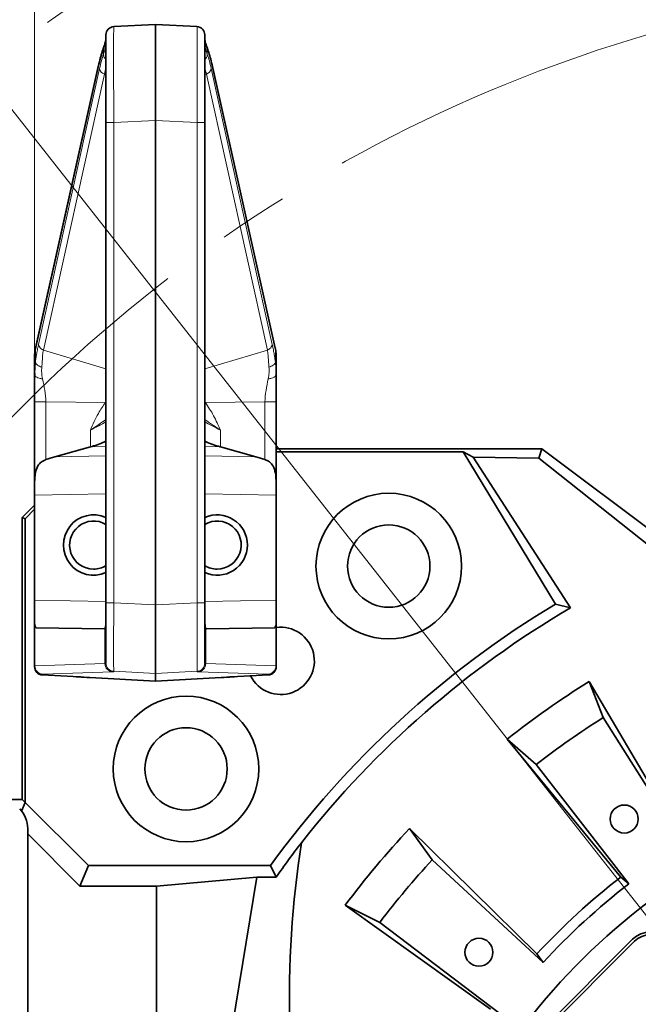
# Model space of a CAD drawing. Header units: millimetres. Extents: x 0 to 12118, y 0 to 8400.
# Tile 66 of 128: x 6427 to 6652, y 1905 to 2263. Entities that reach past the tile are written whole.
import ezdxf

# ---------------------------------------------------------------- set-up
doc = ezdxf.new("R2010")
doc.units = ezdxf.units.MM
doc.header["$LTSCALE"] = 20
doc.linetypes.add('CENTER', pattern=[10.16, 6.35, -1.27, 1.27, -1.27])
doc.styles.add('SLDTEXTSTYLE0', font='TXT', dxfattribs={"width": 0.605})
doc.dimstyles.new('SLDDIMSTYLE2', dxfattribs={"dimtxt": 70, "dimasz": 70, "dimexe": 0, "dimexo": 0.0625, "dimgap": 17.5, "dimtad": 1, "dimdec": 1, "dimrnd": 1e-09, "dimzin": 12, "dimdsep": 46, "dimtxsty": 'SLDTEXTSTYLE0', "dimsah": 1, "dimcen": 0.09, "dimadec": 0, "dimazin": 3, "dimtfac": 1, "dimtofl": 0, "dimtmove": 0, "dimatfit": 3, "dimfxl": 1, "dimfrac": 2, "dimtolj": 1, "dimtzin": 12, "dimarcsym": 0})
doc.dimstyles.new('SLDDIMSTYLE9', dxfattribs={"dimtxt": 70, "dimasz": 70, "dimexe": 0, "dimexo": 0.0625, "dimgap": 17.5, "dimtad": 0, "dimtih": 1, "dimtoh": 1, "dimdec": 1, "dimrnd": 1e-09, "dimzin": 12, "dimdsep": 46, "dimtxsty": 'SLDTEXTSTYLE0', "dimsah": 1, "dimcen": 0, "dimadec": 0, "dimazin": 3, "dimtfac": 1, "dimtofl": 0, "dimtmove": 0, "dimatfit": 3, "dimfxl": 1, "dimfrac": 2, "dimtolj": 1, "dimtzin": 12, "dimarcsym": 0})

# ---------------------------------------------------------------- blocks, each defined once
blk = doc.blocks.new('_D_53')
at = {"color": 7, "linetype": 'Continuous', "lineweight": 0}
for p, q in [((6282.11, 2410.68), (5236.53, 2410.68)), ((6413.19, 2244.25), (6282.11, 2410.68)), ((6804.86, 1746.97), (6413.19, 2244.25))]:
    blk.add_line(p, q, dxfattribs=at)
at = {"color": 7, "linetype": 'Continuous', "lineweight": 18}
blk.add_solid([(6413.19, 2244.25), (6377.74, 2305.43), (6362.02, 2293.05)], dxfattribs=at)
at = {"color": 7, "linetype": 'Continuous', "lineweight": 18, "char_height": 70, "attachment_point": 1, "style": 'SLDTEXTSTYLE0'}
for s, insert in [('R633', (5236.53, 2715.77)), ('Smallest circumscribed', (5236.53, 2608.34)), ('radius axis 1 back side.', (5236.53, 2500.91))]:
    blk.add_mtext(s, dxfattribs=dict(at, insert=insert))
blk = doc.blocks.new('_D_58')
at = {"color": 7, "linetype": 'Continuous', "lineweight": 0}
for p, q in [((6432.36, 2128.06), (6432.36, 2516.97)), ((7177.36, 2128.06), (7177.36, 2516.97)), ((6432.36, 2486.97), (7177.36, 2486.97))]:
    blk.add_line(p, q, dxfattribs=at)
at = {"color": 7, "linetype": 'Continuous', "lineweight": 18}
for points in [[(6432.36, 2486.97), (6502.36, 2476.97), (6502.36, 2496.97)], [(7177.36, 2486.97), (7107.36, 2496.97), (7107.36, 2476.97)]]:
    blk.add_solid(points, dxfattribs=at)
at = {"color": 7, "linetype": 'Continuous', "lineweight": 18, "insert": (6724.65, 2577.2), "char_height": 70, "attachment_point": 1, "style": 'SLDTEXTSTYLE0'}
blk.add_mtext('745', dxfattribs=at)

msp = doc.modelspace()

# ---------------------------------------------------------------- linework, layer by layer
at = {"color": 7, "linetype": 'Continuous', "lineweight": 35}
for p, q in [((6461.200386, 2260.673051), (6476.357394, 2261.467397)), ((6476.357394, 2226.515363), (6476.357394, 2261.467397)), ((6476.357394, 2261.467397), (6491.514402, 2260.673051)), ((6458.357394, 2225.721018), (6458.357394, 2257.677163)), ((6494.357394, 2257.677163), (6494.357394, 2225.721018)), ((6455.552081, 2246.11258), (6432.68916, 2143.600382)), ((6520.025629, 2143.600382), (6497.162707, 2246.11258)), ((6476.357394, 2226.515363), (6476.357394, 2050.196498)), ((6458.357394, 2050.983314), (6458.357394, 2225.721018)), ((6494.357394, 2225.721018), (6494.357394, 2050.983314)), ((6432.357394, 2133.923491), (6432.357394, 2140.6168)), ((6520.357394, 2140.6168), (6520.357394, 2133.925149)), ((6432.357394, 2133.923716), (6432.396316, 2134.504941)), ((6432.451329, 2133.70366), (6432.357394, 2133.921618)), ((6432.362531, 2134.522827), (6432.404354, 2133.700109)), ((6520.357394, 2133.925088), (6520.267089, 2133.715414)), ((6520.310506, 2133.673648), (6520.352352, 2134.516509)), ((6520.319076, 2134.497276), (6520.357394, 2133.925253)), ((6432.357394, 2092.426792), (6432.357394, 2124.061697)), ((6520.357394, 2124.061697), (6520.357394, 2092.426792)), ((6452.678654, 2107.675994), (6439.729019, 2104.086248)), ((6512.98577, 2104.086248), (6500.036135, 2107.675994)), ((6520.357394, 2106.967397), (6617.121976, 2106.967397)), ((6520.357394, 2105.919241), (6588.483088, 2105.919241)), ((6622.075333, 2050.505651), (6588.483088, 2105.919241)), ((6592.059656, 2103.904962), (6588.483088, 2105.919241)), ((6627.570578, 2049.133171), (6592.059656, 2103.904962)), ((6592.059656, 2103.904962), (6615.981489, 2103.540387)), ((6615.981489, 2103.540387), (6617.121976, 2106.967397)), ((6617.121976, 2106.967397), (6662.857446, 2072.735164)), ((6615.981489, 2103.540387), (6662.195939, 2066.94002)), ((6432.357394, 2090.077746), (6432.357394, 2092.426792)), ((6432.357394, 2051.886943), (6432.357394, 2090.077746)), ((6520.357394, 2092.426792), (6520.357394, 2090.077746)), ((6520.357394, 2051.886943), (6520.357394, 2090.077746)), ((6427.857394, 2081.967397), (6432.357394, 2086.467397)), ((6432.357394, 2084.985081), (6428.90555, 2081.533236)), ((6428.90555, 2081.533236), (6427.857394, 2081.967397)), ((6427.857394, 2081.967397), (6427.857394, 1979.326152)), ((6428.90555, 1978.277997), (6428.90555, 2081.533236)), ((6432.357394, 2043.964046), (6432.357394, 2051.886943)), ((6458.357394, 2029.014461), (6458.357394, 2050.983314)), ((6476.357394, 2050.196498), (6476.357394, 2025.231892)), ((6494.357394, 2050.983314), (6494.357394, 2029.014461)), ((6520.357394, 2051.886943), (6520.357394, 2043.964046)), ((6627.570578, 2049.133171), (6622.075333, 2050.505651)), ((6432.357394, 2027.943295), (6432.357394, 2043.964046)), ((6520.357394, 2043.964046), (6520.357394, 2027.943295)), ((6432.910586, 2041.875763), (6457.801728, 2041.441287)), ((6494.91306, 2041.441287), (6519.804203, 2041.875763)), ((6458.357394, 2028.860746), (6458.357394, 2029.014461)), ((6494.357394, 2029.014461), (6494.357394, 2028.860746)), ((6432.357394, 2027.677609), (6432.357394, 2027.943295)), ((6476.357394, 2025.231892), (6476.357394, 2022.467397)), ((6520.357394, 2027.943295), (6520.357394, 2027.677609)), ((6446.426181, 2024.093239), (6435.200386, 2024.681585)), ((6449.460516, 2023.903147), (6449.414765, 2023.910526)), ((6476.357394, 2022.467397), (6452.4491, 2023.720434)), ((6500.265688, 2023.720434), (6476.357394, 2022.467397)), ((6503.254272, 2023.903147), (6503.300023, 2023.910526)), ((6517.514402, 2024.681585), (6506.288607, 2024.093239)), ((6634.351579, 2022.271081), (6639.436894, 2009.143021)), ((6667.401098, 1966.201331), (6634.351579, 2022.271081)), ((6639.436894, 2009.143021), (6668.785693, 1962.627991)), ((6615.070037, 1992.081164), (6604.472977, 2001.349858)), ((6604.472977, 2001.349858), (6645.857706, 1951.116485)), ((6648.741988, 1948.593238), (6615.070037, 1992.081164)), ((6427.857394, 1979.326152), (6423.498639, 1979.326152)), ((6428.90555, 1978.277997), (6427.857394, 1979.326152)), ((6428.96164, 1978.277997), (6427.644761, 1975.09877)), ((6428.96164, 1978.277997), (6428.90555, 1978.277997)), ((6451.949289, 1955.290348), (6428.96164, 1978.277997)), ((6429.857394, 1896.109532), (6429.857394, 1968.825261)), ((6568.907587, 1968.760183), (6577.217416, 1957.395628)), ((6615.34289, 1923.154808), (6568.907587, 1968.760183)), ((6448.845043, 1947.796035), (6429.857394, 1966.783684)), ((6577.217416, 1957.395628), (6617.605154, 1920.061587)), ((6451.949289, 1955.290348), (6448.845043, 1947.796035)), ((6451.949289, 1955.290348), (6518.245633, 1955.290348)), ((6520.380718, 1951.114587), (6518.245633, 1955.290348)), ((6513.332049, 1951.114587), (6476.773229, 1947.796035)), ((6513.332049, 1951.114587), (6491.500451, 1819.243463)), ((6520.380718, 1951.114587), (6513.332049, 1951.114587)), ((6645.857706, 1951.116485), (6648.741988, 1948.593238)), ((6448.845043, 1947.796035), (6476.773229, 1947.796035)), ((6476.773229, 1821.205264), (6476.773229, 1947.796035)), ((6558.096773, 1934.608533), (6545.461885, 1940.818683)), ((6545.461885, 1940.818683), (6598.437817, 1903.008126)), ((6601.876884, 1901.317364), (6558.096773, 1934.608533)), ((6650.165752, 1928.464247), (6586.524203, 1864.822698)), ((6650.871889, 1927.756171), (6587.232279, 1864.11656)), ((6615.34289, 1923.154808), (6617.605154, 1920.061587))]:
    msp.add_line(p, q, dxfattribs=at)
at = {"color": 8, "linetype": 'Continuous', "lineweight": 18}
for p, q in [((6457.440357, 2250.489651), (6457.440357, 2252.232819)), ((6495.274431, 2252.232819), (6495.274431, 2250.489651)), ((6455.525995, 2245.459545), (6432.663073, 2142.947347)), ((6433.810528, 2144.990342), (6456.022893, 2245.407885)), ((6496.691896, 2245.407885), (6518.90426, 2144.990342)), ((6520.051715, 2142.947347), (6497.188794, 2245.459545)), ((6457.779896, 2243.366618), (6435.567532, 2142.949075)), ((6458.357394, 2243.097326), (6457.779896, 2243.366618)), ((6494.934892, 2243.366618), (6494.357394, 2243.097326)), ((6517.147257, 2142.949075), (6494.934892, 2243.366618)), ((6476.357394, 2226.515363), (6461.200386, 2225.721018)), ((6491.514402, 2225.721018), (6476.357394, 2226.515363)), ((6461.200386, 2225.721018), (6458.357394, 2225.721018)), ((6461.200386, 2225.721018), (6461.200386, 2050.983314)), ((6491.514402, 2050.983314), (6491.514402, 2225.721018)), ((6491.514402, 2225.721018), (6494.357394, 2225.721018)), ((6432.663073, 2142.947347), (6432.663073, 2138.488463)), ((6435.567532, 2142.949075), (6458.357394, 2136.085164)), ((6494.357394, 2136.085164), (6517.147257, 2142.949075)), ((6520.051715, 2138.488463), (6520.051715, 2142.947347)), ((6432.396316, 2134.504941), (6432.663073, 2138.488463)), ((6520.051715, 2138.488463), (6520.319076, 2134.497276)), ((6458.151496, 2123.84603), (6436.510237, 2124.061697)), ((6436.510238, 2124.061697), (6436.510238, 2103.088458)), ((6458.357394, 2123.654882), (6458.151496, 2123.84603)), ((6494.563293, 2123.84603), (6494.357394, 2123.654882)), ((6516.204551, 2124.061697), (6494.563293, 2123.84603)), ((6516.204551, 2103.088458), (6516.204551, 2124.061697)), ((6452.678654, 2107.675994), (6452.678654, 2113.762927)), ((6500.036135, 2113.762927), (6500.036135, 2107.675994)), ((6458.357394, 2107.78458), (6452.714977, 2107.686091)), ((6499.999811, 2107.686091), (6494.357394, 2107.78458)), ((6439.729019, 2104.086248), (6458.357394, 2104.46171)), ((6494.357394, 2104.46171), (6512.98577, 2104.086248)), ((6458.357394, 2090.601786), (6432.357394, 2090.077746)), ((6520.357394, 2090.077746), (6494.357394, 2090.601786)), ((6432.357394, 2051.886943), (6458.357394, 2051.433111)), ((6461.200386, 2050.983314), (6458.357394, 2050.983314)), ((6461.200386, 2050.983314), (6476.357394, 2050.196498)), ((6476.357394, 2050.196498), (6491.514402, 2050.983314)), ((6491.514402, 2050.983314), (6494.357394, 2050.983314)), ((6494.357394, 2051.433111), (6520.357394, 2051.886943)), ((6432.47869, 2042.67683), (6432.47869, 2027.955695)), ((6457.993507, 2028.81479), (6457.993507, 2041.588712)), ((6494.721282, 2041.588712), (6494.721282, 2028.81479)), ((6520.236098, 2027.955695), (6520.236098, 2042.67683)), ((6432.47869, 2027.955695), (6457.993507, 2028.81479)), ((6494.721282, 2028.81479), (6520.236098, 2027.955695)), ((6460.818304, 2025.819037), (6435.303488, 2024.959943)), ((6476.357394, 2025.231892), (6461.200386, 2026.018708)), ((6461.200386, 2026.018708), (6461.200386, 2025.864993)), ((6491.514402, 2026.018708), (6476.357394, 2025.231892)), ((6491.514402, 2025.864993), (6491.514402, 2026.018708)), ((6517.411301, 2024.959943), (6491.896484, 2025.819037)), ((6435.200386, 2024.947542), (6435.200386, 2024.681585)), ((6517.514402, 2024.681585), (6517.514402, 2024.947542))]:
    msp.add_line(p, q, dxfattribs=at)
at = {"color": 8, "linetype": 'Continuous', "lineweight": 18, "flags": 128}
for points in [[(6457.577348, 2253.264137), (6457.454436, 2252.768477), (6457.440357, 2252.232819)], [(6495.141811, 2253.252076), (6495.260352, 2252.768477), (6495.274431, 2252.232819)], [(6455.552257, 2246.113367), (6455.521902, 2245.936923), (6455.525995, 2245.459545)], [(6497.162532, 2246.113366), (6497.192887, 2245.936923), (6497.188794, 2245.459545)], [(6432.68916, 2143.600382), (6432.658981, 2143.424725), (6432.663073, 2142.947347)], [(6520.025629, 2143.600382), (6520.055808, 2143.424725), (6520.051715, 2142.947347)], [(6494.357394, 2124.294088), (6494.56327, 2123.846084), (6494.563293, 2123.84603), (6494.563293, 2123.84603)]]:
    msp.add_lwpolyline(points, dxfattribs=at)
at = {"color": 7, "linetype": 'CENTER', "lineweight": 18}
for radius in [633, 532]:
    msp.add_circle((6804.857394, 1746.967397), radius, dxfattribs=at)
at = {"color": 7, "linetype": 'Continuous', "lineweight": 35}
for centre, radius in [((6561.352823, 2064.308733), 26.5), ((6561.352823, 2064.308733), 15), ((6487.516058, 1990.471968), 26.5), ((6487.516058, 1990.471968), 15), ((6647.123874, 1972.234209), 5.1), ((6594.195172, 1923.733989), 5.1)]:
    msp.add_circle(centre, radius, dxfattribs=at)
for centre, radius, start, end in [((6461.357394, 2257.677163), 3, 93, 180), ((6491.357394, 2257.677163), 3, 0, 87), ((6453.857394, 2071.967397), 11, 65.85226008, 294.14773992), ((6498.857394, 2071.967397), 11, 0, 114.14773992), ((6453.857394, 2071.967397), 8.75, 59.05027692, 270), ((6498.857394, 2071.967397), 8.75, 270, 120.94972308), ((6498.857394, 2071.967397), 11, 245.85226008, 0), ((6453.857394, 2071.967397), 8.75, 270, 300.94972308), ((6498.857394, 2071.967397), 8.75, 239.05027692, 270), ((6804.857394, 1746.967397), 354.322951, 121.05514918, 143.98857695), ((6804.857394, 1746.967397), 350.335226, 120.40101696, 141.79800847), ((6522.014682, 2029.810109), 12.25, 206.5066751, 97.77531882), ((6804.857394, 1746.967397), 323.827657, 121.77147388, 128.22852612), ((6804.857394, 1746.967397), 310, 122.25, 127.75), ((6419.857394, 1968.825261), 10, 0, 45), ((6804.857394, 1746.967397), 323.827657, 136.77147388, 143.22852612), ((6804.857394, 1746.967397), 310, 137.25, 142.75), ((6804.857394, 1746.967397), 245.5, 119.95126662, 149.46181104), ((6804.857394, 1746.967397), 258.761959, 127.91292214, 137.08707786), ((6804.857394, 1746.967397), 255, 127.75, 137.25), ((6656.528743, 1922.099316), 8, 45, 135)]:
    msp.add_arc(centre, radius, start, end, dxfattribs=at)
at = {"color": 8, "linetype": 'Continuous', "lineweight": 18}
for centre, radius, start, end in [((6460.257451, 2250.77508), 2.831517, 185.78550049, 227.85273731), ((6492.457338, 2250.77508), 2.831517, 312.14726269, 354.21449951), ((6458.744964, 2245.974089), 2.780335, 191.75025328, 249.68965442), ((6493.969824, 2245.974089), 2.780335, 290.31034558, 348.24974672), ((6460.987032, 2028.807812), 2.993534, 179.86644549, 266.76886083), ((6461.357318, 2029.014524), 2.999924, 180.00120825, 267.00138652), ((6461.357318, 2028.860809), 2.999924, 180.00120825, 267.00138652), ((6491.357471, 2029.014524), 2.999924, 272.99861348, 359.99879175), ((6491.357471, 2028.860809), 2.999924, 272.99861348, 359.99879175), ((6491.727756, 2028.807812), 2.993534, 273.23113917, 0.13355451), ((6435.357318, 2027.943358), 2.999924, 180.00120825, 267.00138652), ((6435.472216, 2027.948717), 2.993534, 179.86644549, 266.76886083), ((6517.242573, 2027.948717), 2.993534, 273.23113917, 0.13355451), ((6517.357471, 2027.943358), 2.999924, 272.99861348, 359.99879175)]:
    msp.add_arc(centre, radius, start, end, dxfattribs=at)
for centre, major_axis, ratio, start_param, end_param in [((6461.357394, 2225.633248), (-0.156974, 35.039805), 0.0044695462, 0.0002141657, 1.5682714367), ((6491.357394, 2225.633248), (0.156974, 35.039805), 0.0044695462, 4.7149138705, 6.2829711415), ((6461.714132, 2200.772455), (0.08593, 57.080155), 0.1760826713, 0.4477329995, 0.6717750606), ((6491.000657, 2200.772455), (-0.08593, 57.080155), 0.1760826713, 5.6114102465, 5.8354523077), ((6462.191181, 2198.33999), (-1.263602, 56.680377), 0.1628969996, 0.3989326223, 0.5873332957), ((6490.523607, 2198.33999), (1.263602, 56.680377), 0.1628969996, 5.6958520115, 5.8842526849), ((6465.145329, 2198.33999), (-2.663373, 53.980615), 0.174607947, 0.4902967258, 0.5756915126), ((6487.569459, 2198.33999), (2.663373, 53.980615), 0.174607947, 5.7074937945, 5.7928885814), ((6452.357394, 2141.747409), (19.955945, 2.0092), 0.6603344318, 2.9001464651, 3.0752067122), ((6500.357394, 2141.747409), (19.955945, -2.0092), 0.6603344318, 0.0663859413, 0.2414461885), ((6445.357394, 2109.645485), (17.999894, 9.793148), 0.0063062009, 0.7603555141, 1.148486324), ((6507.357394, 2109.645485), (17.999894, -9.793148), 0.0063062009, 1.9931063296, 2.3812371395), ((6461.357394, 2051.043084), (0.155479, 25.02559), 0.0062588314, 1.5732235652, 3.1317832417), ((6491.357394, 2051.043084), (-0.155479, 25.02559), 0.0062588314, 3.1514020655, 4.709961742), ((6398.357394, 2032.162585), (59.999991, -3.302169), 0.0099698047, 6.1735438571, 6.2837340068), ((6554.357394, 2032.162585), (59.999991, 3.302169), 0.0099698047, 3.141043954, 3.2512341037), ((6452.357394, 2027.052322), (19.999999, -0.891031), 0.0080792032, 3.0317624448, 3.1419525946), ((6398.200386, 2029.166833), (62.999992, -3.302138), 0.0094977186, 6.1734929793, 6.2836831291), ((6554.514402, 2029.166833), (62.999992, 3.302138), 0.0094977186, 3.1410948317, 3.2512849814), ((6500.357394, 2027.052322), (19.999999, 0.891031), 0.0080792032, 6.2828253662, 6.3930155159), ((6452.200386, 2024.056569), (16.999998, -0.891053), 0.0094977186, 3.0319003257, 3.1420904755), ((6500.514402, 2024.056569), (16.999998, 0.891053), 0.0094977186, 6.2826874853, 6.392877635)]:
    msp.add_ellipse(centre, major_axis=major_axis, ratio=ratio, start_param=start_param, end_param=end_param, dxfattribs=at)
at = {"color": 7, "linetype": 'Continuous', "lineweight": 35}
for centre, major_axis, ratio, start_param, end_param in [((6445.357394, 2117.022274), (17.997264, 0.543947), 0.576998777, 5.1138306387, 5.1160406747), ((6507.357394, 2117.022274), (17.997264, -0.543947), 0.576998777, 4.308737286, 4.3109473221), ((6457.694576, 2090.588426), (35.934339, 0.903315), 0.4450935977, 2.0831189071, 2.1900381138), ((6495.020212, 2090.588426), (35.934339, -0.903315), 0.4450935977, 0.9515545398, 1.0584737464), ((6432.910586, 2051.877287), (-0.002163, 10.001542), 0.1106210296, 2.7386074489, 3.1396378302), ((6457.80139, 2051.442816), (-0.002514, 10.001548), 0.1108518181, 3.1396298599, 3.3134861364), ((6494.913398, 2051.442816), (0.002514, 10.001548), 0.1108518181, 2.9696991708, 3.1435554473), ((6519.804203, 2051.877287), (0.002163, 10.001542), 0.1106210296, 3.143547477, 3.5445778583), ((6435.357394, 2027.677609), (0, 3.000136), 0.9999546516, 1.5707963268, 3.089232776), ((6517.357394, 2027.677609), (0, -3.000136), 0.9999546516, 0.0523598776, 1.5707963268), ((6446.426181, 2024.064668), (3, -0.157245), 0.0094977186, 0.0877642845, 1.5712941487), ((6452.4491, 2023.749005), (3, -0.157245), 0.0094977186, 3.2293569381, 4.7128868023), ((6500.265688, 2023.749005), (3, 0.157245), 0.0094977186, 4.7118911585, 6.1954210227), ((6506.288607, 2024.064668), (3, 0.157245), 0.0094977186, 1.5702985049, 3.0538283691), ((6804.857394, 1752.184375), (0, 347.157729), 0.9998870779, 0.9159107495, 0.9606035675), ((6804.857394, 1906.994528), (0, 322.208175), 0.8679465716, 1.3941142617, 1.6022577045), ((6656.528743, 1922.097378), (0, 9.002742), 0.9996954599, 5.497939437, 7.0684311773)]:
    msp.add_ellipse(centre, major_axis=major_axis, ratio=ratio, start_param=start_param, end_param=end_param, dxfattribs=at)
at = {"color": 8, "linetype": 'Continuous', "lineweight": 18}
for points, knots in [([(6458.357394, 2256.126521), (6458.315112, 2255.624758), (6458.229746, 2254.6117), (6457.705132, 2253.030738), (6457.440357, 2252.232819)], [0, 0, 0, 0, 0.49529466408, 1, 1, 1, 1]), ([(6457.440357, 2250.489651), (6457.701717, 2251.298002), (6458.22832, 2252.926712), (6458.314158, 2254.078294), (6458.357394, 2254.658329)], [0, 0, 0, 0, 0.49631410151, 1, 1, 1, 1]), ([(6495.274431, 2252.232819), (6495.013922, 2253.016932), (6494.488168, 2254.599413), (6494.401246, 2255.614437), (6494.357394, 2256.126521)], [0, 0, 0, 0, 0.4954964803, 1, 1, 1, 1]), ([(6494.357394, 2254.658329), (6494.399373, 2254.087491), (6494.483968, 2252.937169), (6495.009626, 2251.309568), (6495.274431, 2250.489651)], [0, 0, 0, 0, 0.4962412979, 1, 1, 1, 1]), ([(6432.663073, 2138.488463), (6432.709933, 2138.887412), (6432.807162, 2139.715201), (6432.985052, 2140.89134), (6433.179275, 2142.002447), (6433.376068, 2142.994891), (6433.584869, 2143.972596), (6433.728282, 2144.619401), (6433.810528, 2144.990342)], [0, 0, 0, 0, 0.1550393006, 0.321694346, 0.5012075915, 0.6623773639, 0.806374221, 1, 1, 1, 1]), ([(6518.90426, 2144.990342), (6518.986478, 2144.619553), (6519.129378, 2143.975093), (6519.337142, 2143.003976), (6519.533289, 2142.017859), (6519.727616, 2140.907938), (6519.906528, 2139.725043), (6520.004443, 2138.891083), (6520.051715, 2138.488463)], [0, 0, 0, 0, 0.19354460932, 0.33639506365, 0.49594216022, 0.67596308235, 0.84356084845, 1, 1, 1, 1]), ([(6435.567532, 2142.949075), (6435.460825, 2142.344938), (6435.247589, 2141.137675), (6435.198694, 2138.982852), (6435.05358, 2137.453567), (6434.981453, 2136.693464)], [0, 0, 0, 0, 0.3350239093, 0.6694858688, 1, 1, 1, 1]), ([(6517.733335, 2136.693464), (6517.659969, 2137.459411), (6517.513202, 2138.991684), (6517.465306, 2141.145716), (6517.253275, 2142.347947), (6517.147257, 2142.949075)], [0, 0, 0, 0, 0.33321818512, 0.66660159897, 1, 1, 1, 1]), ([(6434.981453, 2136.693464), (6434.691519, 2136.798209), (6434.102288, 2137.01108), (6433.40156, 2137.455127), (6432.880373, 2137.957144), (6432.734735, 2138.313243), (6432.663073, 2138.488463)], [0, 0, 0, 0, 0.2460276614, 0.5, 0.7539723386, 1, 1, 1, 1]), ([(6434.981453, 2136.693464), (6434.940587, 2136.026973), (6434.857871, 2134.677951), (6435.108748, 2133.208166), (6435.235678, 2132.464536)], [0, 0, 0, 0, 0.49405464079, 1, 1, 1, 1]), ([(6517.478275, 2132.464871), (6517.605364, 2133.211064), (6517.855657, 2134.680642), (6517.773685, 2136.029502), (6517.733335, 2136.693464)], [0, 0, 0, 0, 0.50776017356, 1, 1, 1, 1]), ([(6520.051715, 2138.488463), (6519.980053, 2138.313243), (6519.834416, 2137.957144), (6519.313229, 2137.455127), (6518.6125, 2137.01108), (6518.023269, 2136.798209), (6517.733335, 2136.693464)], [0, 0, 0, 0, 0.2460276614, 0.5, 0.7539723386, 1, 1, 1, 1]), ([(6435.234906, 2132.462348), (6434.83282, 2132.534621), (6434.011387, 2132.682267), (6433.095833, 2133.041167), (6432.545383, 2133.395361), (6432.474568, 2133.627485), (6432.451329, 2133.70366)], [0, 0, 0, 0, 0.2781421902, 0.5682238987, 0.858304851, 1, 1, 1, 1]), ([(6520.267089, 2133.715414), (6520.243216, 2133.636337), (6520.172222, 2133.401175), (6519.619215, 2133.044032), (6518.70283, 2132.684946), (6517.881169, 2132.537214), (6517.478973, 2132.4649)], [0, 0, 0, 0, 0.1461938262, 0.434755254, 0.7233174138, 1, 1, 1, 1]), ([(6435.235328, 2132.462286), (6435.544147, 2131.079592), (6436.157189, 2128.334777), (6436.393144, 2125.478922), (6436.510237, 2124.061697)], [0, 0, 0, 0, 0.50374766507, 1, 1, 1, 1]), ([(6516.204551, 2124.061697), (6516.322299, 2125.472694), (6516.560667, 2128.329116), (6517.170326, 2131.075259), (6517.47883, 2132.464879)], [0, 0, 0, 0, 0.4939736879, 1, 1, 1, 1]), ([(6452.678654, 2113.762927), (6452.681703, 2113.769999), (6453.582926, 2115.85997), (6455.129965, 2119.418563), (6457.271477, 2122.556534), (6458.151496, 2123.84603)], [0, 0, 0, 0, 0.00199604, 0.5898871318, 1, 1, 1, 1]), ([(6458.151496, 2123.84603), (6458.151503, 2123.846048), (6458.2165, 2123.99999), (6458.286951, 2124.147048), (6458.357394, 2124.294088)], [0, 0, 0, 0, 0.0001179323, 1, 1, 1, 1]), ([(6494.563293, 2123.84603), (6495.609369, 2122.281624), (6497.723392, 2119.120105), (6499.259862, 2115.56312), (6500.033085, 2113.769999), (6500.036135, 2113.762927)], [0, 0, 0, 0, 0.4938392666, 0.9980037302, 1, 1, 1, 1]), ([(6458.357394, 2117.673052), (6457.501887, 2117.073379), (6455.746862, 2115.843185), (6453.74031, 2114.480741), (6452.686456, 2113.768202), (6452.678654, 2113.762927)], [0, 0, 0, 0, 0.4856052, 0.9961918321, 1, 1, 1, 1]), ([(6500.036135, 2113.762927), (6500.028332, 2113.768202), (6499.146317, 2114.364552), (6497.427724, 2115.533902), (6495.540895, 2116.834369), (6494.588548, 2117.511689), (6494.357394, 2117.676088)], [0, 0, 0, 0, 0.003793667, 0.4288637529, 0.861373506, 1, 1, 1, 1])]:
    msp.add_open_spline(points, degree=3, knots=knots, dxfattribs=at)
at = {"color": 7, "linetype": 'Continuous', "lineweight": 35}
for points, knots in [([(6458.348414, 2256.08829), (6458.348301, 2256.088802), (6458.346671, 2256.096198), (6458.336577, 2255.839965), (6458.237522, 2255.328735), (6458.002356, 2254.482713), (6457.769376, 2253.767606), (6457.588874, 2253.299041), (6457.575804, 2253.265113)], [0, 0, 0, 0, 0.01542168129, 0.22285162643, 0.45268810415, 0.70643337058, 0.97874334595, 1, 1, 1, 1]), ([(6495.14697, 2253.252837), (6495.028579, 2253.577087), (6494.769174, 2254.287542), (6494.528144, 2255.124749), (6494.392732, 2255.739235), (6494.366842, 2256.061814), (6494.366938, 2256.070682), (6494.366962, 2256.072859)], [0, 0, 0, 0, 0.21556773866, 0.47232497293, 0.71225817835, 0.92935034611, 1, 1, 1, 1]), ([(6457.579409, 2253.269752), (6457.450951, 2252.91044), (6457.066434, 2251.834893), (6456.466672, 2249.849022), (6455.928026, 2247.767515), (6455.633629, 2246.471561), (6455.552081, 2246.11258)], [0, 0, 0, 0, 0.17529326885, 0.52471404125, 0.86834503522, 1, 1, 1, 1]), ([(6497.162707, 2246.11258), (6497.054584, 2246.585913), (6496.736526, 2247.978273), (6496.175079, 2250.105322), (6495.60114, 2251.97298), (6495.24314, 2252.969724), (6495.13538, 2253.269752)], [0, 0, 0, 0, 0.1741439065, 0.5122628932, 0.8531873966, 1, 1, 1, 1]), ([(6432.68916, 2143.600382), (6432.638461, 2143.353845), (6432.45524, 2142.462875), (6432.363537, 2141.4633), (6432.358102, 2140.714379), (6432.357394, 2140.6168)], [0, 0, 0, 0, 0.2496536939, 0.9022343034, 1, 1, 1, 1]), ([(6520.357394, 2140.6168), (6520.353054, 2140.866639), (6520.33736, 2141.770133), (6520.20551, 2142.767362), (6520.045838, 2143.506792), (6520.025629, 2143.600382)], [0, 0, 0, 0, 0.2502861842, 0.9051084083, 1, 1, 1, 1]), ([(6432.357394, 2124.061697), (6432.357394, 2124.623796), (6432.357394, 2125.772247), (6432.357394, 2127.512827), (6432.357394, 2129.433591), (6432.357394, 2131.597016), (6432.357394, 2133.110809), (6432.357394, 2133.923267)], [0, 0, 0, 0, 0.1614520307, 0.3298698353, 0.5072958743, 0.7355641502, 1, 1, 1, 1]), ([(6520.357394, 2133.925046), (6520.357394, 2133.371019), (6520.357394, 2132.311645), (6520.357394, 2130.744492), (6520.357394, 2128.87465), (6520.357394, 2126.666413), (6520.357394, 2124.908701), (6520.357394, 2124.061697)], [0, 0, 0, 0, 0.1807691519, 0.3456547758, 0.4952122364, 0.7567535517, 1, 1, 1, 1]), ([(6458.357394, 2109.726188), (6457.990932, 2109.566857), (6456.971243, 2109.123514), (6455.075852, 2108.396432), (6453.463199, 2107.911216), (6452.714977, 2107.686091)], [0, 0, 0, 0, 0.2311921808, 0.6432968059, 1, 1, 1, 1]), ([(6499.999811, 2107.686091), (6499.070797, 2107.970658), (6497.212411, 2108.539901), (6495.34734, 2109.283661), (6494.51571, 2109.652852), (6494.357394, 2109.723134)], [0, 0, 0, 0, 0.4473062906, 0.8947847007, 1, 1, 1, 1]), ([(6436.510238, 2103.088458), (6435.889406, 2102.811843), (6434.650413, 2102.259802), (6433.311679, 2100.648097), (6432.64859, 2098.580345), (6432.406471, 2096.209993), (6432.360138, 2094.228126), (6432.358181, 2092.943526), (6432.357394, 2092.426792)], [0, 0, 0, 0, 0.16159193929, 0.32248878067, 0.55509949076, 0.72142316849, 0.88794168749, 1, 1, 1, 1]), ([(6520.357394, 2092.426792), (6520.357332, 2093.29269), (6520.357207, 2095.023712), (6520.205184, 2097.70066), (6519.680597, 2100.109359), (6518.438351, 2101.911514), (6517.14638, 2102.74058), (6516.361347, 2103.030543), (6516.204551, 2103.088458)], [0, 0, 0, 0, 0.18819725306, 0.37622611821, 0.61828468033, 0.80439331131, 0.96093115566, 1, 1, 1, 1]), ([(6432.357394, 2043.964046), (6432.361267, 2043.716411), (6432.369085, 2043.216501), (6432.44193, 2042.85783), (6432.47869, 2042.67683)], [0, 0, 0, 0, 0.49535879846, 1, 1, 1, 1]), ([(6457.993507, 2041.588712), (6458.094142, 2041.884353), (6458.295416, 2042.475646), (6458.351977, 2044.225848), (6458.356141, 2045.502855), (6458.357394, 2045.887227)], [0, 0, 0, 0, 0.4114106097, 0.8228377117, 1, 1, 1, 1]), ([(6494.357394, 2045.887227), (6494.363222, 2045.021503), (6494.374878, 2043.289877), (6494.514901, 2042.026258), (6494.67393, 2041.689102), (6494.721282, 2041.588712)], [0, 0, 0, 0, 0.4124913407, 0.8250662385, 1, 1, 1, 1]), ([(6520.236098, 2042.67683), (6520.272297, 2042.854233), (6520.345381, 2043.21241), (6520.353365, 2043.711933), (6520.357394, 2043.964046)], [0, 0, 0, 0, 0.495293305, 1, 1, 1, 1])]:
    msp.add_open_spline(points, degree=3, knots=knots, dxfattribs=at)
at = {"color": 8, "linetype": 'Continuous', "lineweight": 18}
for points in [[(6435.567532, 2142.949075), (6435.337914, 2143.065459), (6434.878677, 2143.298225), (6434.343798, 2143.799952), (6433.95369, 2144.372865), (6433.858249, 2144.784516), (6433.810528, 2144.990342)], [(6518.90426, 2144.990342), (6518.85654, 2144.784516), (6518.761098, 2144.372865), (6518.370991, 2143.799952), (6517.836111, 2143.298225), (6517.376875, 2143.065459), (6517.147257, 2142.949075)], [(6436.510238, 2124.061697), (6435.918702, 2124.061697), (6434.735632, 2124.061697), (6433.414782, 2124.061697), (6432.52544, 2124.061697), (6432.413409, 2124.061697), (6432.357394, 2124.061697)], [(6520.357394, 2124.061697), (6520.301379, 2124.061697), (6520.189348, 2124.061697), (6519.300006, 2124.061697), (6517.979157, 2124.061697), (6516.796086, 2124.061697), (6516.204551, 2124.061697)]]:
    msp.add_open_spline(points, degree=3, dxfattribs=at)

# ---------------------------------------------------------------- dimensions: what is measured, and where the dimension line sits
at = {"color": 7, "linetype": 'Continuous', "lineweight": 18}
dim = msp.add_radius_dim(center=(6804.857394, 1746.967397), mpoint=(6413.192132, 2244.24732), text='<>\\PSmallest circumscribed \\Pradius axis 1 back side.', dimstyle='SLDDIMSTYLE9', dxfattribs=at)
dim.commit()
dim.dimension.update_dxf_attribs({"geometry": '_D_53', "text_midpoint": (5744.31804, 2571.822606), "dimtype": 164})
dim = msp.add_linear_dim(base=(7177.357394, 2486.967397), p1=(6432.357394, 2124.061697), p2=(7177.357394, 2124.061697), dimstyle='SLDDIMSTYLE2', dxfattribs=at)
dim.commit()
dim.dimension.update_dxf_attribs({"geometry": '_D_58', "text_midpoint": (6804.857394, 2486.967397), "dimtype": 160})

doc.saveas('drawing.dxf')
